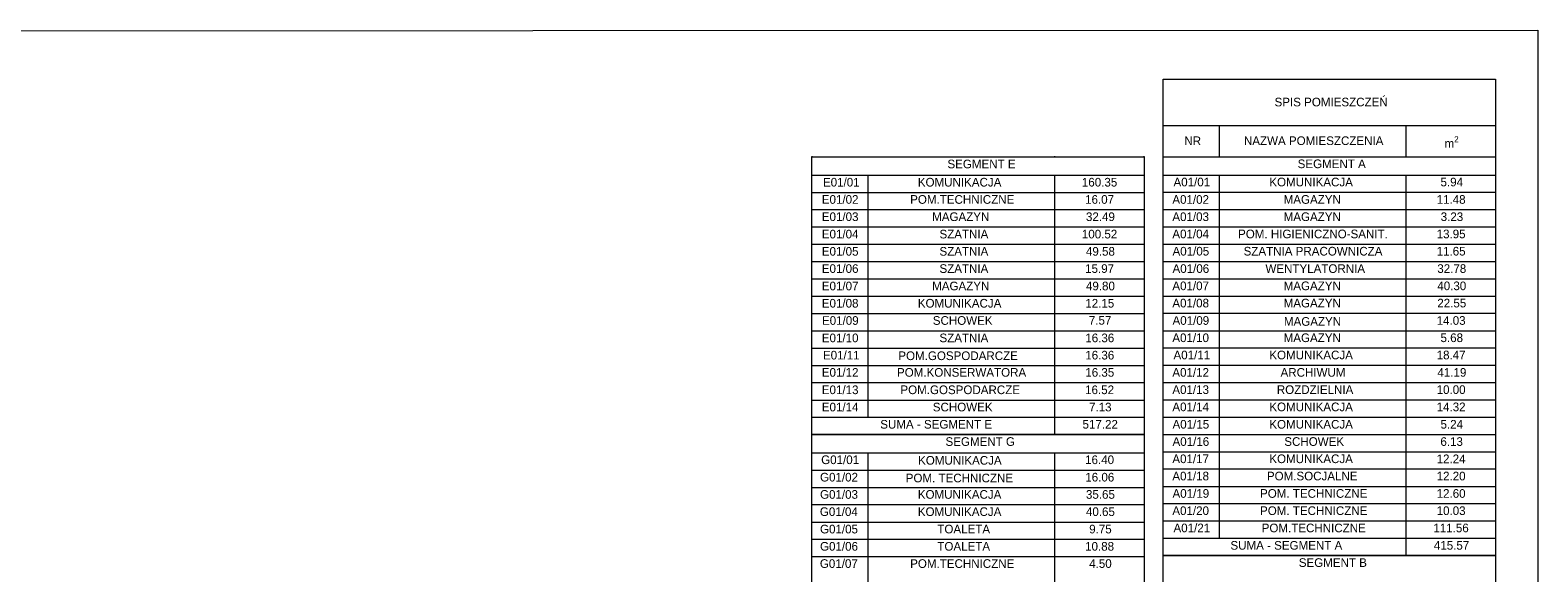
# Model space of a CAD drawing. Header units: centimetres. Extents: x -17621 to 77377, y -18613 to 66.
# Tile 40 of 173: x -9777 to -1932, y -8025 to -5201. Entities that reach past the tile are written whole.
import ezdxf

# ---------------------------------------------------------------- set-up
doc = ezdxf.new("R2010")
doc.units = ezdxf.units.CM
for name, color, linetype in [('PDF3_WIDOKOWA', 7, 'Continuous'), ('PDF_A060 OZNACZENIA', 7, 'Continuous'), ('PDF_Text', 7, 'Continuous')]:
    doc.layers.add(name, color=color, linetype=linetype)
doc.styles.add('PDF Century Gothic', font='GOTHIC.TTF')

msp = doc.modelspace()

# ---------------------------------------------------------------- linework, layer by layer
at = {"layer": 'PDF3_WIDOKOWA', "color": 7, "lineweight": 5, "true_color": 0xffffff}
msp.add_lwpolyline([(-17620.9, -18130.6), (-17620.9, -5206.1), (-1932.1, -5201.1), (-1932.1, -18125.6)], close=True, dxfattribs=at)
at = {"layer": 'PDF_A060 OZNACZENIA', "lineweight": 9}
for points in [[(-2152.2, -7935.3), (-3881.9, -7935.3), (-3881.9, -5455.4), (-2152.2, -5455.4)], [(-3980.1, -7305.4), (-5709.8, -7305.4), (-5709.8, -5860.1), (-3980.1, -5860.1)], [(-3980.1, -8480.6), (-5709.8, -8480.6), (-5709.8, -7305.4), (-3980.1, -7305.4)], [(-2152.2, -11179.7), (-3881.9, -11179.7), (-3881.9, -7935.3), (-2152.2, -7935.3)]]:
    msp.add_lwpolyline(points, close=True, dxfattribs=at)
for points in [[(-3881.9, -5697.6), (-2152.2, -5697.6)], [(-3589.8, -5697.6), (-3589.8, -5860.1)], [(-2619.5, -5697.6), (-2619.5, -5860.1)], [(-5709.8, -5856.8), (-5709.8, -5860.1), (-3980.1, -5860.1), (-3980.1, -5856.8)], [(-4447.5, -5856.8), (-4447.5, -5860.1)], [(-3881.9, -5860.1), (-2152.2, -5860.1)], [(-5709.8, -5955), (-3980.1, -5955)], [(-5418.6, -5955), (-5418.6, -7215.7)], [(-4447.5, -5955), (-4447.5, -7305.4)], [(-3881.9, -5955), (-2152.2, -5955)], [(-3589.8, -5955), (-3589.8, -7844.7)], [(-2619.5, -5955), (-2619.5, -7935.3)], [(-5709.8, -6045.6), (-3980.1, -6045.6)], [(-3881.9, -6044.7), (-2152.2, -6044.7)], [(-5709.8, -6135.3), (-3980.1, -6135.3)], [(-3881.9, -6135.3), (-2152.2, -6135.3)], [(-5709.8, -6225.1), (-3980.1, -6225.1)], [(-3881.9, -6225.1), (-2152.2, -6225.1)], [(-5709.8, -6315.7), (-3980.1, -6315.7)], [(-3881.9, -6314.8), (-2152.2, -6314.8)], [(-5709.8, -6405.4), (-3980.1, -6405.4)], [(-3881.9, -6405.4), (-2152.2, -6405.4)], [(-5709.8, -6495.1), (-3980.1, -6495.1)], [(-3881.9, -6495.1), (-2152.2, -6495.1)], [(-5709.8, -6585.7), (-3980.1, -6585.7)], [(-3881.9, -6584.9), (-2152.2, -6584.9)], [(-5709.8, -6675.5), (-3980.1, -6675.5)], [(-3881.9, -6674.6), (-2152.2, -6674.6)], [(-5709.8, -6765.2), (-3980.1, -6765.2)], [(-3881.9, -6765.2), (-2152.2, -6765.2)], [(-5709.8, -6855.8), (-3980.1, -6855.8)], [(-3881.9, -6855), (-2152.2, -6855)], [(-5709.8, -6945.6), (-3980.1, -6945.6)], [(-3881.9, -6944.7), (-2152.2, -6944.7)], [(-5709.8, -7035.3), (-3980.1, -7035.3)], [(-3881.9, -7035.3), (-2152.2, -7035.3)], [(-5709.8, -7125.9), (-3980.1, -7125.9)], [(-3881.9, -7125.1), (-2152.2, -7125.1)], [(-5709.8, -7215.7), (-3980.1, -7215.7)], [(-3881.9, -7214.8), (-2152.2, -7214.8)], [(-3881.9, -7305.4), (-2152.2, -7305.4)], [(-5709.8, -7400.2), (-3980.1, -7400.2)], [(-5418.6, -7400.2), (-5418.6, -8390.8)], [(-4447.5, -7400.2), (-4447.5, -8480.6)], [(-3881.9, -7395.1), (-2152.2, -7395.1)], [(-5709.8, -7490.8), (-3980.1, -7490.8)], [(-3881.9, -7484.9), (-2152.2, -7484.9)], [(-5709.8, -7580.6), (-3980.1, -7580.6)], [(-3881.9, -7575.5), (-2152.2, -7575.5)], [(-5709.8, -7670.3), (-3980.1, -7670.3)], [(-3881.9, -7665.2), (-2152.2, -7665.2)], [(-5709.8, -7760.9), (-3980.1, -7760.9)], [(-3881.9, -7755), (-2152.2, -7755)], [(-5709.8, -7850.6), (-3980.1, -7850.6)], [(-3881.9, -7844.7), (-2152.2, -7844.7)], [(-5709.8, -7940.4), (-3980.1, -7940.4)]]:
    msp.add_lwpolyline(points, dxfattribs=at)

# ---------------------------------------------------------------- texts
at = {"layer": 'PDF_Text', "attachment_point": 4, "style": 'PDF Century Gothic'}
for s, insert, char_height in [('SPIS POMIESZCZEŃ', (-3302, -5575.6), 45.004), ('NR', (-3771.1, -5776.8), 45), ('NAZWA POMIESZCZENIA', (-3461.2, -5776.8), 45.004), ('\\A1;m{\\H0.7x;\\S2^ ;}', (-2417.5, -5783.2), 45.004), ('SEGMENT E', (-5003.9, -5897.9), 45.01), ('SEGMENT A', (-3181.8, -5897.1), 45), ('E01/01', (-5651.6, -5992.8), 45.01), ('A01/01', (-3827.8, -5991.9), 45), ('KOMUNIKACJA', (-5158, -5992.8), 45.01), ('160.35', (-4304.5, -5992.8), 45.01), ('KOMUNIKACJA', (-3329.1, -5991.9), 45.004), ('5.94', (-2438.4, -5991.9), 45), ('E01/02', (-5657.5, -6082.5), 45.01), ('POM.TECHNICZNE', (-5197.8, -6082.5), 45.01), ('16.07', (-4287.6, -6082.5), 45.01), ('A01/02', (-3833.8, -6082.5), 45), ('MAGAZYN', (-3254.6, -6082.5), 45), ('11.48', (-2458.7, -6082.5), 45), ('E01/03', (-5657.5, -6172.3), 45.01), ('MAGAZYN', (-5083.5, -6172.3), 45.01), ('32.49', (-4283.3, -6172.3), 45.01), ('A01/03', (-3833.8, -6172.3), 45), ('MAGAZYN', (-3254.6, -6172.3), 45), ('3.23', (-2437.6, -6172.3), 45), ('E01/04', (-5657.5, -6262.8), 45.01), ('SZATNIA', (-5045.4, -6262.8), 45.01), ('100.52', (-4304.5, -6262.8), 45.01), ('A01/04', (-3833.8, -6262), 45), ('POM. HIGIENICZNO-SANIT.', (-3491.7, -6262), 45.004), ('13.95', (-2458.7, -6262), 45), ('E01/05', (-5657.5, -6352.6), 45.01), ('SZATNIA', (-5045.4, -6352.6), 45.01), ('49.58', (-4283.3, -6352.6), 45.01), ('A01/05', (-3832.9, -6351.8), 45), ('SZATNIA PRACOWNICZA', (-3462.9, -6351.8), 45.004), ('11.65', (-2458.7, -6351.8), 45), ('E01/06', (-5657.5, -6442.3), 45.01), ('SZATNIA', (-5045.4, -6442.3), 45.01), ('15.97', (-4287.6, -6442.3), 45.01), ('A01/06', (-3832.9, -6442.3), 45), ('WENTYLATORNIA', (-3349.4, -6442.3), 45.004), ('32.78', (-2455.3, -6442.3), 45), ('E01/07', (-5657.5, -6532.9), 45.01), ('MAGAZYN', (-5083.5, -6532.9), 45.01), ('49.80', (-4283.3, -6532.9), 45.01), ('A01/07', (-3833.8, -6532.1), 45), ('MAGAZYN', (-3254.6, -6532.1), 45), ('40.30', (-2455.3, -6532.1), 45), ('E01/08', (-5657.5, -6622.7), 45.01), ('KOMUNIKACJA', (-5158, -6622.7), 45.01), ('12.15', (-4286.7, -6622.7), 45.01), ('A01/08', (-3833.8, -6621.8), 45), ('MAGAZYN', (-3254.6, -6621.8), 45), ('22.55', (-2455.3, -6621.8), 45), ('E01/09', (-5656.7, -6712.4), 45.01), ('SCHOWEK', (-5080.1, -6712.4), 45.01), ('7.57', (-4268.1, -6711.6), 45.01), ('A01/09', (-3832.9, -6712.4), 45), ('MAGAZYN', (-3253.3, -6717.3), 45), ('14.03', (-2458.7, -6712.4), 45), ('E01/10', (-5657.5, -6803), 45.01), ('SZATNIA', (-5045.4, -6803), 45.01), ('16.36', (-4286.7, -6803), 45.01), ('A01/10', (-3833.8, -6802.2), 45), ('MAGAZYN', (-3254.6, -6802.2), 45), ('5.68', (-2438.4, -6802.2), 45), ('E01/11', (-5651.6, -6892.8), 45.01), ('POM.GOSPODARCZE', (-5259.4, -6895.9), 45.01), ('16.36', (-4286.7, -6892.8), 45.01), ('A01/11', (-3827.8, -6891.9), 45), ('KOMUNIKACJA', (-3329.1, -6891.9), 45.004), ('18.47', (-2458.7, -6891.9), 45), ('E01/12', (-5657.5, -6982.5), 45.01), ('POM.KONSERWATORA', (-5266.4, -6982.5), 45.01), ('16.35', (-4286.7, -6982.5), 45.01), ('A01/12', (-3833.8, -6982.5), 45), ('ARCHIWUM', (-3270.7, -6982.5), 45), ('41.19', (-2454.5, -6982.5), 45), ('E01/13', (-5657.5, -7073.1), 45.01), ('POM.GOSPODARCZE', (-5248.6, -7073.1), 45.01), ('16.52', (-4287.6, -7073.1), 45.01), ('A01/13', (-3833.8, -7072.3), 45), ('ROZDZIELNIA', (-3290.2, -7072.3), 45.004), ('10.00', (-2458.7, -7072.3), 45), ('E01/14', (-5657.5, -7162.9), 45.01), ('SCHOWEK', (-5080.1, -7162.9), 45.01), ('7.13', (-4267.3, -7162.9), 45.01), ('A01/14', (-3833.8, -7162), 45), ('KOMUNIKACJA', (-3329.1, -7162), 45.004), ('14.32', (-2458.7, -7162), 45), ('SUMA - SEGMENT E', (-5353.6, -7252.6), 45.01), ('517.22', (-4301.1, -7252.6), 45.01), ('A01/15', (-3832.9, -7252.6), 45), ('KOMUNIKACJA', (-3329.1, -7252.6), 45.004), ('5.24', (-2438.4, -7252.6), 45), ('SEGMENT G', (-5014, -7342.4), 45.01), ('A01/16', (-3832.9, -7342.4), 45), ('SCHOWEK', (-3251.2, -7342.4), 45), ('6.13', (-2439.2, -7342.4), 45), ('G01/01', (-5660.9, -7437.2), 45.01), ('KOMUNIKACJA', (-5156.6, -7440.2), 45.01), ('16.40', (-4287.6, -7437.2), 45.01), ('A01/17', (-3833.8, -7432.1), 45), ('KOMUNIKACJA', (-3329.1, -7432.1), 45.004), ('12.24', (-2458.7, -7432.1), 45), ('G01/02', (-5666.8, -7527.8), 45.01), ('POM. TECHNICZNE', (-5220.9, -7532.2), 45.01), ('16.06', (-4286.7, -7527.8), 45.01), ('A01/18', (-3833.8, -7521.9), 45), ('POM.SOCJALNE', (-3341.8, -7521.9), 45.004), ('12.20', (-2458.7, -7521.9), 45), ('G01/03', (-5666.8, -7617.6), 45.01), ('KOMUNIKACJA', (-5158, -7617.6), 45.01), ('35.65', (-4283.3, -7617.6), 45.01), ('A01/19', (-3832.9, -7612.5), 45), ('POM. TECHNICZNE', (-3377.4, -7612.5), 45.004), ('12.60', (-2458.7, -7612.5), 45), ('G01/04', (-5667.7, -7707.3), 45.01), ('KOMUNIKACJA', (-5158, -7707.3), 45.01), ('40.65', (-4283.3, -7707.3), 45.01), ('A01/20', (-3833.8, -7702.2), 45), ('POM. TECHNICZNE', (-3377.4, -7702.2), 45.004), ('10.03', (-2458.7, -7702.2), 45), ('G01/05', (-5666.8, -7797.9), 45.01), ('A01/21', (-3827.8, -7792), 45), ('POM.TECHNICZNE', (-3368.9, -7792), 45.004), ('111.56', (-2475.7, -7792), 45), ('TOALETA', (-5056.4, -7797.9), 45.01), ('9.75', (-4266.4, -7797.9), 45.01), ('G01/06', (-5666.8, -7887.7), 45.01), ('TOALETA', (-5056.4, -7887.7), 45.01), ('10.88', (-4287.6, -7887.7), 45.01), ('SUMA - SEGMENT A', (-3531.5, -7882.6), 45.004), ('415.57', (-2473.1, -7882.6), 45), ('G01/07', (-5667.7, -7977.4), 45.01), ('POM.TECHNICZNE', (-5197.8, -7977.4), 45.01), ('4.50', (-4266.4, -7977.4), 45.01), ('SEGMENT B', (-3175.9, -7972.3), 45)]:
    msp.add_mtext(s, dxfattribs=dict(at, insert=insert, char_height=char_height))

doc.saveas('drawing.dxf')
